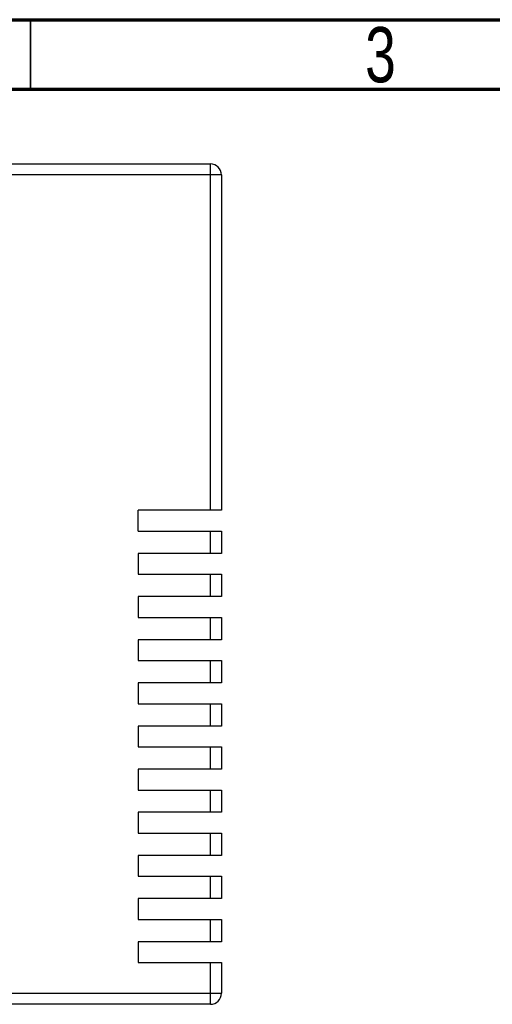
# Model space of a CAD drawing. Header units: millimetres. Extents: x 1635 to 1825, y 2196 to 2483.
# Tile 12 of 14: x 1679 to 1713, y 2412 to 2483. Entities that reach past the tile are written whole.
import ezdxf

# ---------------------------------------------------------------- set-up
doc = ezdxf.new("R2010")
doc.units = ezdxf.units.MM
doc.styles.add('SLDTEXTSTYLE1', font='TXT', dxfattribs={"width": 0.75})

msp = doc.modelspace()

# ---------------------------------------------------------------- linework, layer by layer
at = {"color": 7, "linetype": 'Continuous', "lineweight": 70}
for p, q in [((1634.978, 2482.802), (1824.978, 2482.802)), ((1639.978, 2477.802), (1819.978, 2477.802))]:
    msp.add_line(p, q, dxfattribs=at)
at = {"color": 7, "linetype": 'Continuous', "lineweight": 35}
msp.add_line((1679.978, 2477.802), (1679.978, 2482.802), dxfattribs=at)
at = {"color": 7, "linetype": 'Continuous', "lineweight": 25}
for p, q in [((1669.405, 2472.445), (1692.905, 2472.445)), ((1692.905, 2471.645), (1692.905, 2472.445)), ((1692.905, 2471.645), (1668.274, 2471.645)), ((1692.905, 2447.545), (1692.905, 2471.645)), ((1693.705, 2471.645), (1692.905, 2471.645)), ((1693.705, 2471.645), (1693.705, 2447.545)), ((1692.905, 2447.545), (1687.705, 2447.545)), ((1687.705, 2446.045), (1687.705, 2447.545)), ((1693.705, 2447.545), (1692.905, 2447.545)), ((1687.705, 2446.045), (1692.905, 2446.045)), ((1692.905, 2444.445), (1692.905, 2446.045)), ((1692.905, 2446.045), (1693.705, 2446.045)), ((1693.705, 2446.045), (1693.705, 2444.445)), ((1692.905, 2444.445), (1687.705, 2444.445)), ((1687.705, 2444.445), (1687.705, 2442.945)), ((1693.705, 2444.445), (1692.905, 2444.445)), ((1687.705, 2442.945), (1692.905, 2442.945)), ((1692.905, 2441.345), (1692.905, 2442.945)), ((1692.905, 2442.945), (1693.705, 2442.945)), ((1693.705, 2442.945), (1693.705, 2441.345)), ((1692.905, 2441.345), (1687.705, 2441.345)), ((1687.705, 2441.345), (1687.705, 2439.845)), ((1693.705, 2441.345), (1692.905, 2441.345)), ((1687.705, 2439.845), (1692.905, 2439.845)), ((1692.905, 2438.245), (1692.905, 2439.845)), ((1692.905, 2439.845), (1693.705, 2439.845)), ((1693.705, 2439.845), (1693.705, 2438.245)), ((1692.905, 2438.245), (1687.705, 2438.245)), ((1687.705, 2438.245), (1687.705, 2436.745)), ((1693.705, 2438.245), (1692.905, 2438.245)), ((1687.705, 2436.745), (1692.905, 2436.745)), ((1692.905, 2435.145), (1692.905, 2436.745)), ((1692.905, 2436.745), (1693.705, 2436.745)), ((1693.705, 2436.745), (1693.705, 2435.145)), ((1692.905, 2435.145), (1687.705, 2435.145)), ((1687.705, 2435.145), (1687.705, 2433.645)), ((1693.705, 2435.145), (1692.905, 2435.145)), ((1687.705, 2433.645), (1692.905, 2433.645)), ((1692.905, 2432.045), (1692.905, 2433.645)), ((1692.905, 2433.645), (1693.705, 2433.645)), ((1693.705, 2433.645), (1693.705, 2432.045)), ((1692.905, 2432.045), (1687.705, 2432.045)), ((1687.705, 2432.045), (1687.705, 2430.545)), ((1693.705, 2432.045), (1692.905, 2432.045)), ((1687.705, 2430.545), (1692.905, 2430.545)), ((1692.905, 2428.945), (1692.905, 2430.545)), ((1692.905, 2430.545), (1693.705, 2430.545)), ((1693.705, 2430.545), (1693.705, 2428.945)), ((1692.905, 2428.945), (1687.705, 2428.945)), ((1687.705, 2428.945), (1687.705, 2427.445)), ((1693.705, 2428.945), (1692.905, 2428.945)), ((1687.705, 2427.445), (1692.905, 2427.445)), ((1692.905, 2425.845), (1692.905, 2427.445)), ((1692.905, 2427.445), (1693.705, 2427.445)), ((1693.705, 2427.445), (1693.705, 2425.845)), ((1692.905, 2425.845), (1687.705, 2425.845)), ((1687.705, 2425.845), (1687.705, 2424.345)), ((1693.705, 2425.845), (1692.905, 2425.845)), ((1687.705, 2424.345), (1692.905, 2424.345)), ((1692.905, 2422.745), (1692.905, 2424.345)), ((1692.905, 2424.345), (1693.705, 2424.345)), ((1693.705, 2424.345), (1693.705, 2422.745)), ((1692.905, 2422.745), (1687.705, 2422.745)), ((1687.705, 2422.745), (1687.705, 2421.245)), ((1693.705, 2422.745), (1692.905, 2422.745)), ((1687.705, 2421.245), (1692.905, 2421.245)), ((1692.905, 2419.645), (1692.905, 2421.245)), ((1692.905, 2421.245), (1693.705, 2421.245)), ((1693.705, 2421.245), (1693.705, 2419.645)), ((1692.905, 2419.645), (1687.705, 2419.645)), ((1687.705, 2419.645), (1687.705, 2418.145)), ((1693.705, 2419.645), (1692.905, 2419.645)), ((1687.705, 2418.145), (1692.905, 2418.145)), ((1692.905, 2416.545), (1692.905, 2418.145)), ((1692.905, 2418.145), (1693.705, 2418.145)), ((1693.705, 2418.145), (1693.705, 2416.545)), ((1692.905, 2416.545), (1687.705, 2416.545)), ((1687.705, 2416.545), (1687.705, 2415.045)), ((1693.705, 2416.545), (1692.905, 2416.545)), ((1687.705, 2415.045), (1692.905, 2415.045)), ((1692.905, 2412.845), (1692.905, 2415.045)), ((1692.905, 2415.045), (1693.705, 2415.045)), ((1693.705, 2415.045), (1693.705, 2412.845)), ((1668.205, 2412.845), (1692.905, 2412.845)), ((1692.905, 2412.045), (1692.905, 2412.845)), ((1692.905, 2412.845), (1693.705, 2412.845)), ((1692.905, 2412.045), (1668.205, 2412.045))]:
    msp.add_line(p, q, dxfattribs=at)
for centre, start, end in [((1692.905, 2471.645), 0, 90), ((1692.905, 2412.845), 270, 0)]:
    msp.add_arc(centre, 0.8, start, end, dxfattribs=at)

# ---------------------------------------------------------------- texts
at = {"color": 7, "linetype": 'Continuous', "lineweight": 0, "insert": (1705.143, 2482.272), "char_height": 3.969, "attachment_point": 2, "style": 'SLDTEXTSTYLE1'}
msp.add_mtext('3', dxfattribs=at)

doc.saveas('drawing.dxf')
